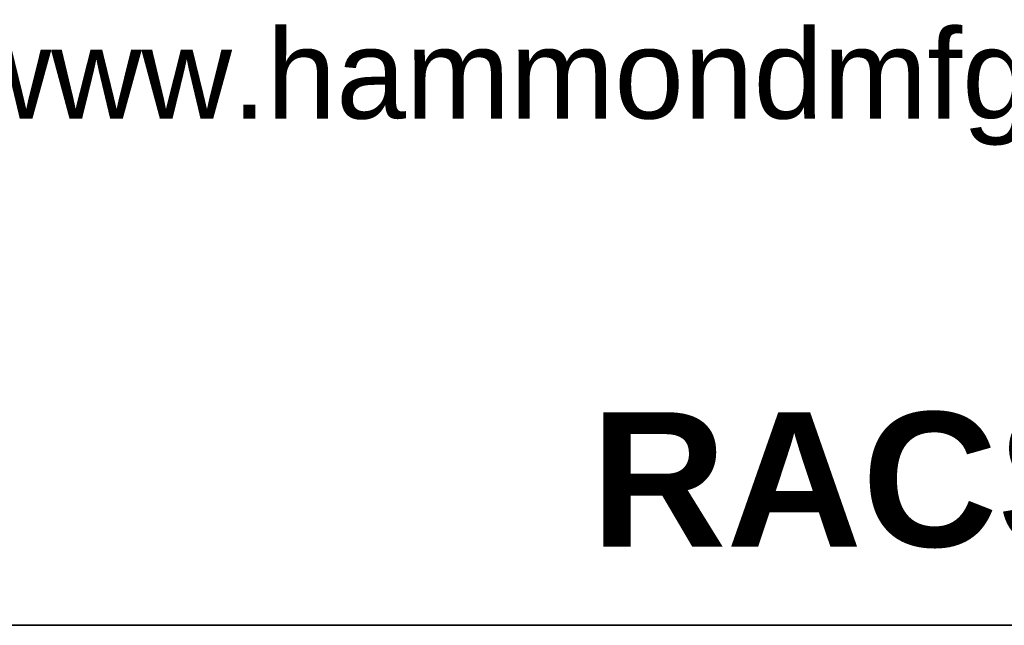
# Model space of a CAD drawing. Header units: inches. Extents: x 0 to 80, y 0 to 59.8.
# Tile 5 of 15: x 69.9 to 75.2, y 0 to 3.3. Entities that reach past the tile are written whole.
import ezdxf
from ezdxf.enums import TextEntityAlignment as Align

# ---------------------------------------------------------------- set-up
doc = ezdxf.new("R2010")
doc.units = ezdxf.units.IN
doc.header["$MEASUREMENT"] = 0
doc.layers.add('Default', color=7, linetype='Continuous')
doc.styles.add('SEACAD_ArialB', font='arialbd.ttf')

# ---------------------------------------------------------------- blocks, each defined once
blk = doc.blocks.new('SEANNOT_GROUP5')
at = {"layer": 'Default', "color": 7, "linetype": 'Continuous', "style": 'SEACAD_ArialB'}
blk.add_text('RACSV190515', height=2.25, dxfattribs=at).set_placement((-21.675, 3.567), align=Align.TOP_LEFT)
blk = doc.blocks.new('Block13')
at = {"layer": 'Default', "color": 7, "linetype": 'Continuous'}
blk.add_line((3.5155, 0), (0, 0), dxfattribs=at)
at = {"layer": 'Default', "insert": (1.3679, 0.6657), "char_height": 0.1, "width": 1.572281, "attachment_point": 1}
blk.add_mtext('{\\fArial|b0||i0||c0|p34;\\C7;\\H0.1;\\W1.;www.hammondmfg.com}', dxfattribs=at)
blk = doc.blocks.new('Block11')
at = {"layer": 'Default', "color": 7}
blk.add_blockref('Block13', (0, 0), dxfattribs=at)
blk = doc.blocks.new('Block10')
at = {"layer": 'Default', "color": 7}
blk.add_blockref('Block11', (0, 0), dxfattribs=at)
blk = doc.blocks.new('Block2')
at = {"layer": 'Default', "color": 7, "linetype": 'Continuous'}
blk.add_line((-52.744, 0), (-0.012, 0), dxfattribs=at)
at = {"layer": 'Default', "color": 7, "xscale": 15, "yscale": 15, "zscale": 15}
blk.add_blockref('Block10', (-52.744, 0), dxfattribs=at)
at = {"layer": 'Default'}
blk.add_blockref('SEANNOT_GROUP5', (0, 0), dxfattribs=at)
blk = doc.blocks.new('Block222')
at = {"layer": 'Default', "color": 7}
blk.add_blockref('Block2', (106.578, -49.503), dxfattribs=at)

msp = doc.modelspace()

# ---------------------------------------------------------------- linework, layer by layer
at = {"layer": 'Default', "color": 7, "linetype": 'Continuous'}
msp.add_line((0, 0), (79.9999, 0), dxfattribs=at)

# ---------------------------------------------------------------- block references
at = {"layer": 'Default', "color": 7, "xscale": 0.325, "yscale": 0.325, "zscale": 0.325}
msp.add_blockref('Block222', (45.3678, 16.0888), dxfattribs=at)

doc.saveas('drawing.dxf')
